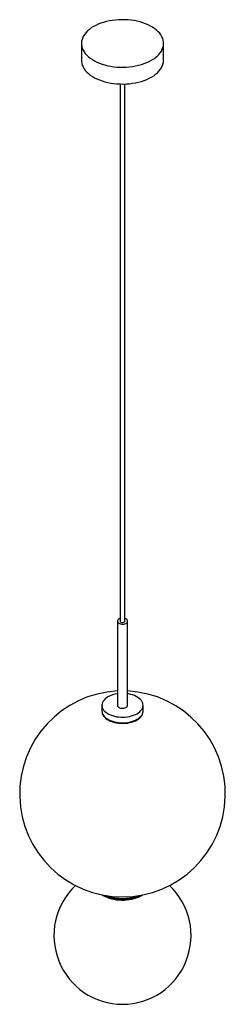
# Paper-space layout '_Isométrica' of a CAD drawing. Header units: inches. Extents: x -5.9 to 5.9, y -12.1 to 44.4.
import ezdxf

# ---------------------------------------------------------------- set-up
doc = ezdxf.new("R2010")
doc.units = ezdxf.units.IN
doc.header["$MEASUREMENT"] = 0

psp = doc.layouts.new('_Isométrica')

# ---------------------------------------------------------------- linework, layer by layer
at = {"color": 7, "linetype": 'Continuous', "lineweight": 25}
for p, q in [((-2.36, 43.011), (-2.36, 42.048)), ((2.36, 42.048), (2.36, 43.011)), ((-0.138, 40.688), (-0.138, 9.9)), ((0.138, 9.9), (0.138, 40.688)), ((-0.295, 9.9), (-0.295, 5.078)), ((0.295, 5.078), (0.295, 9.9)), ((-1.181, 5.078), (-1.181, 4.757)), ((1.181, 4.757), (1.181, 5.078))]:
    psp.add_line(p, q, dxfattribs=at)
at = {"color": 7, "linetype": 'Continuous', "lineweight": 25, "flags": 128}
for points in [[(-1.669, 43.975), (-1.792, 43.898), (-1.904, 43.816), (-2.005, 43.73), (-2.095, 43.639), (-2.172, 43.545), (-2.236, 43.447), (-2.287, 43.347), (-2.325, 43.245), (-2.349, 43.141), (-2.36, 43.037), (-2.356, 42.933), (-2.339, 42.829), (-2.308, 42.726), (-2.263, 42.625), (-2.205, 42.526), (-2.135, 42.43), (-2.051, 42.338), (-1.956, 42.249), (-1.849, 42.165), (-1.731, 42.085), (-1.604, 42.012), (-1.466, 41.944), (-1.321, 41.882), (-1.167, 41.827), (-1.006, 41.779), (-0.84, 41.738), (-0.669, 41.705), (-0.494, 41.679), (-0.316, 41.661), (-0.136, 41.651), (0.045, 41.649), (0.226, 41.655), (0.405, 41.669), (0.582, 41.691), (0.755, 41.72), (0.924, 41.758), (1.087, 41.802), (1.245, 41.854), (1.394, 41.912), (1.536, 41.977), (1.669, 42.048), (1.792, 42.124), (1.904, 42.206), (2.005, 42.293), (2.095, 42.383), (2.172, 42.478), (2.236, 42.575), (2.287, 42.675), (2.325, 42.777), (2.349, 42.881), (2.36, 42.985), (2.356, 43.089), (2.339, 43.193), (2.308, 43.296), (2.263, 43.397), (2.205, 43.496), (2.135, 43.592), (2.051, 43.685), (1.956, 43.773), (1.849, 43.858), (1.731, 43.937), (1.604, 44.011), (1.466, 44.079), (1.321, 44.14), (1.167, 44.195), (1.006, 44.243), (0.84, 44.284), (0.669, 44.318), (0.494, 44.343), (0.316, 44.361), (0.136, 44.371), (-0.045, 44.373), (-0.226, 44.367), (-0.405, 44.353), (-0.582, 44.332), (-0.755, 44.302), (-0.924, 44.265), (-1.087, 44.22), (-1.245, 44.169), (-1.394, 44.11), (-1.536, 44.045), (-1.669, 43.975)], [(-2.36, 42.048), (-2.356, 41.969), (-2.339, 41.866), (-2.308, 41.763), (-2.263, 41.662), (-2.205, 41.563), (-2.135, 41.467), (-2.051, 41.374), (-1.956, 41.285), (-1.849, 41.201), (-1.731, 41.122), (-1.604, 41.048), (-1.466, 40.98), (-1.321, 40.918), (-1.167, 40.863), (-1.006, 40.815), (-0.84, 40.775), (-0.669, 40.741), (-0.494, 40.715), (-0.316, 40.697), (-0.136, 40.688), (0.045, 40.686), (0.226, 40.691), (0.405, 40.705), (0.582, 40.727), (0.755, 40.757), (0.924, 40.794), (1.087, 40.839), (1.245, 40.89), (1.394, 40.949), (1.536, 41.013), (1.669, 41.084), (1.792, 41.161), (1.904, 41.243), (2.005, 41.329), (2.095, 41.42), (2.172, 41.514), (2.236, 41.612), (2.287, 41.712), (2.325, 41.814), (2.349, 41.917), (2.36, 42.022), (2.36, 42.048)], [(-0.209, 10.021), (-0.249, 9.992), (-0.277, 9.959), (-0.293, 9.923), (-0.294, 9.887), (-0.282, 9.85), (-0.257, 9.816), (-0.22, 9.787), (-0.172, 9.762), (-0.117, 9.744), (-0.056, 9.733), (0.008, 9.73), (0.071, 9.735), (0.131, 9.748), (0.185, 9.768), (0.23, 9.794), (0.265, 9.825), (0.287, 9.859), (0.295, 9.896), (0.29, 9.932), (0.271, 9.968), (0.24, 10), (0.197, 10.027), (0.145, 10.049), (0.138, 10.051)], [(-0.138, 10.051), (-0.159, 10.044), (-0.209, 10.021)], [(-0.138, 9.9), (-0.135, 9.884), (-0.118, 9.86), (-0.089, 9.84), (-0.05, 9.826), (-0.006, 9.821), (0.039, 9.824), (0.08, 9.836), (0.112, 9.854), (0.132, 9.878), (0.138, 9.9)], [(-0.835, 5.56), (-0.921, 5.505), (-0.995, 5.446), (-1.058, 5.381), (-1.109, 5.313), (-1.146, 5.243), (-1.17, 5.17), (-1.181, 5.097), (-1.177, 5.023), (-1.16, 4.95), (-1.129, 4.878), (-1.085, 4.809), (-1.028, 4.743), (-0.959, 4.681), (-0.879, 4.623), (-0.789, 4.571), (-0.689, 4.525), (-0.581, 4.485), (-0.467, 4.452), (-0.347, 4.426), (-0.223, 4.409), (-0.096, 4.399), (0.032, 4.397), (0.159, 4.403), (0.285, 4.417), (0.407, 4.438), (0.525, 4.467), (0.636, 4.504), (0.74, 4.547), (0.835, 4.596), (0.921, 4.651), (0.995, 4.711), (1.058, 4.775), (1.109, 4.843), (1.146, 4.914), (1.17, 4.986), (1.181, 5.06), (1.177, 5.134), (1.16, 5.207), (1.129, 5.278), (1.085, 5.348), (1.028, 5.414), (0.959, 5.476), (0.879, 5.534), (0.789, 5.586), (0.689, 5.632), (0.581, 5.672), (0.467, 5.705), (0.347, 5.73), (0.295, 5.738)], [(-1.181, 4.757), (-1.177, 4.701), (-1.16, 4.628), (-1.129, 4.557), (-1.085, 4.487), (-1.028, 4.421), (-0.959, 4.359), (-0.879, 4.301), (-0.789, 4.249), (-0.689, 4.203), (-0.581, 4.163), (-0.467, 4.13), (-0.347, 4.105), (-0.223, 4.087), (-0.096, 4.077), (0.032, 4.075), (0.159, 4.081), (0.285, 4.095), (0.407, 4.117), (0.525, 4.146), (0.636, 4.182), (0.74, 4.225), (0.835, 4.275), (0.921, 4.33), (0.995, 4.39), (1.058, 4.454), (1.109, 4.522), (1.146, 4.592), (1.17, 4.665), (1.181, 4.738), (1.181, 4.757)], [(-1.181, 4.741), (-1.177, 4.669), (-1.16, 4.596), (-1.129, 4.525), (-1.085, 4.455), (-1.028, 4.389), (-0.959, 4.327), (-0.879, 4.269), (-0.789, 4.217), (-0.689, 4.171), (-0.581, 4.131), (-0.467, 4.098), (-0.347, 4.073), (-0.223, 4.055), (-0.096, 4.045), (0.032, 4.043), (0.159, 4.049), (0.285, 4.063), (0.407, 4.085), (0.525, 4.114), (0.636, 4.15), (0.74, 4.193), (0.835, 4.243), (0.921, 4.297), (0.995, 4.357), (1.058, 4.422), (1.109, 4.49), (1.146, 4.56), (1.17, 4.633), (1.181, 4.706), (1.181, 4.741)], [(-0.295, 5.078), (-0.294, 5.064), (-0.282, 5.028), (-0.257, 4.994), (-0.22, 4.964), (-0.172, 4.94), (-0.117, 4.922), (-0.056, 4.911), (0.008, 4.908), (0.071, 4.913), (0.131, 4.926), (0.185, 4.945), (0.23, 4.971), (0.265, 5.003), (0.287, 5.037), (0.295, 5.074), (0.295, 5.078)], [(-1.159, -5.791), (-1.114, -5.818), (-1.004, -5.876), (-0.886, -5.927), (-0.761, -5.971), (-0.628, -6.009), (-0.49, -6.039), (-0.348, -6.062), (-0.203, -6.077), (-0.055, -6.084), (0.092, -6.083), (0.239, -6.074), (0.384, -6.057), (0.525, -6.032), (0.662, -6), (0.793, -5.961), (0.917, -5.915), (1.033, -5.862), (1.139, -5.803), (1.159, -5.791)]]:
    psp.add_lwpolyline(points, dxfattribs=at)
at = {"color": 7, "linetype": 'Continuous', "lineweight": 25}
for centre, radius, start, end in [((0, 0), 5.906, 92.866, 87.134), ((-0.092, 4.216), 1.536, 97.5883, 118.9165), ((0, -8.122), 3.937, 133.2404, 46.7596), ((0, -3.571), 2.469, 245.3953, 294.6047), ((0, -3.489), 2.505, 249.993, 290.007)]:
    psp.add_arc(centre, radius, start, end, dxfattribs=at)

doc.saveas('drawing.dxf')
